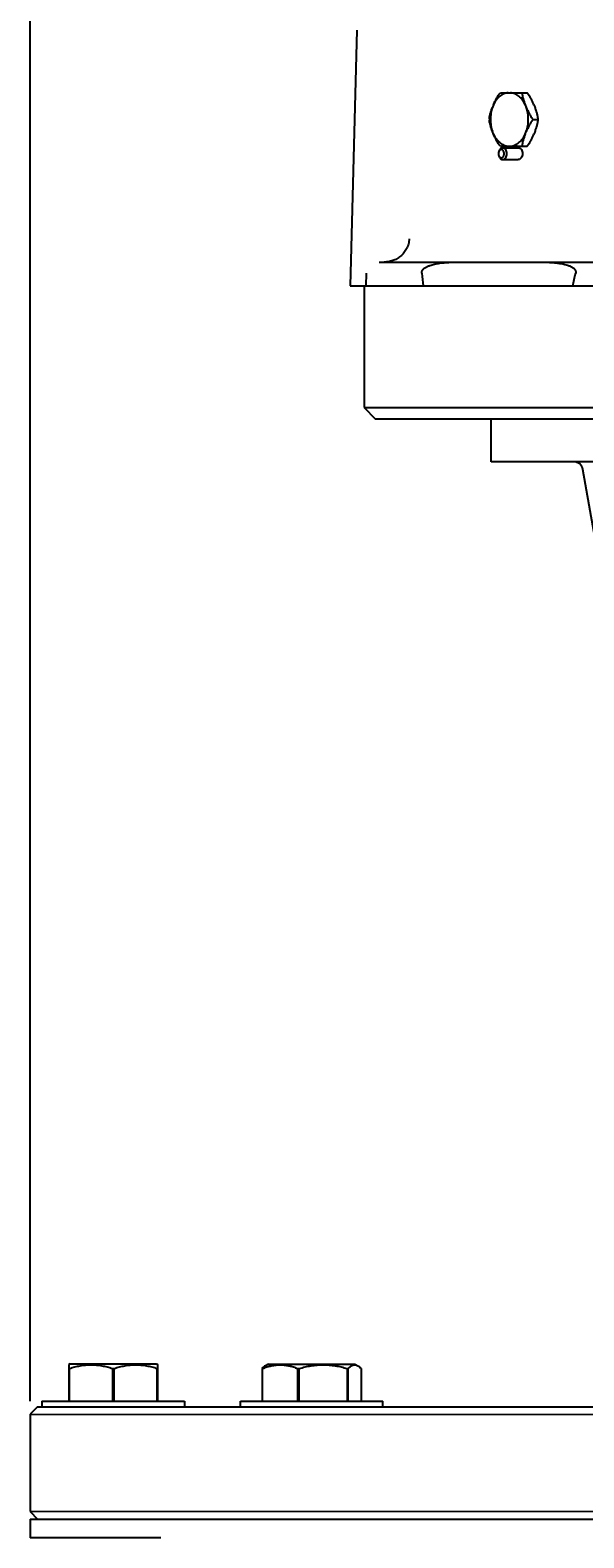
# Model space of a CAD drawing. Header units: inches. Extents: x 15 to 50, y -71 to 91.
# Tile 12 of 49: x 24.6 to 30.43, y 23.76 to 39.62. Entities that reach past the tile are written whole.
import ezdxf

# ---------------------------------------------------------------- set-up
doc = ezdxf.new("R2010")
doc.units = ezdxf.units.IN
doc.header["$LTSCALE"] = 1.21
doc.header["$MEASUREMENT"] = 0
doc.header["$PDMODE"] = 3
doc.header["$PDSIZE"] = 0.3125
doc.layers.get('0').update_dxf_attribs({"linetype": 'CONTINUOUS'})
doc.layers.get('Defpoints').update_dxf_attribs({"linetype": 'CONTINUOUS'})
doc.layers.add('AM_5', color=3, linetype='CONTINUOUS', lineweight=15)
doc.styles.get("Standard").update_dxf_attribs({"font": 'txt', "width": 0.8})
doc.dimstyles.new('STANDARD$0', dxfattribs={"dimtxt": 0.125, "dimasz": 0.125, "dimexe": 0.18, "dimexo": 0.0625, "dimgap": 0.09, "dimtad": 0, "dimtih": 1, "dimtoh": 1, "dimdec": 3, "dimzin": 4, "dimdsep": 46, "dimtxsty": 'Standard', "dimcen": 0.09, "dimadec": 0, "dimazin": 0, "dimtol": 1, "dimtp": 0.005, "dimtm": 0.005, "dimtfac": 1, "dimtdec": 3, "dimtofl": 0, "dimtmove": 0, "dimatfit": 3, "dimfxl": 1, "dimtolj": 1, "dimtzin": 4, "dimarcsym": 0})

# ---------------------------------------------------------------- blocks, each defined once
blk = doc.blocks.new('*D5')
at = {"layer": 'AM_5', "color": 0, "lineweight": -2, "transparency": 16777216}
for p, q in [((24.604, 25.198), (24.604, 55.734)), ((40.604, 25.197), (40.604, 55.734)), ((24.729, 55.338), (32.305, 55.338)), ((40.479, 55.338), (32.902, 55.338))]:
    blk.add_line(p, q, dxfattribs=at)
at = {"layer": 'AM_5', "color": 0, "transparency": 16777216}
for points in [[(24.729, 55.359), (24.729, 55.317), (24.604, 55.338)], [(40.479, 55.359), (40.479, 55.317), (40.604, 55.338)]]:
    blk.add_solid(points, dxfattribs=at)
at = {"layer": 'Defpoints', "color": 0, "transparency": 16777216}
for p in [(40.604, 55.338), (24.604, 25.061), (40.604, 25.059)]:
    blk.add_point(p, dxfattribs=at)
at = {"layer": 'AM_5', "color": 0, "transparency": 16777216, "insert": (32.604, 55.338), "char_height": 0.125, "attachment_point": 5}
blk.add_mtext('\\A1;16.000', dxfattribs=at)

msp = doc.modelspace()

# ---------------------------------------------------------------- linework, layer by layer
at = {"color": 7, "linetype": 'Continuous'}
for p, q in [((28.0401, 39.6207), (27.9694, 36.9307)), ((29.5503, 38.9618), (29.8323, 38.9618)), ((29.4793, 38.8361), (29.4672, 38.8063)), ((29.8111, 38.8361), (29.8233, 38.8062)), ((29.9032, 38.8361), (29.9154, 38.8062)), ((29.4793, 38.525), (29.4671, 38.5549)), ((29.8111, 38.525), (29.8233, 38.5549)), ((29.8942, 38.6805), (29.9469, 38.6805)), ((29.9153, 38.5549), (29.9032, 38.525)), ((29.9469, 38.6805), (29.947, 38.6875)), ((29.947, 38.6736), (29.9469, 38.6805)), ((29.5502, 38.3993), (29.8322, 38.3993)), ((29.5744, 38.3831), (29.7404, 38.3831)), ((29.5303, 38.3238), (29.5302, 38.3206)), ((29.5302, 38.3206), (29.5303, 38.3174)), ((29.5322, 38.3358), (29.5303, 38.3238)), ((29.5303, 38.3174), (29.5322, 38.3055)), ((29.5744, 38.2581), (29.7381, 38.2581)), ((28.2767, 37.1807), (32.0069, 37.1803)), ((28.1381, 37.0638), (28.1348, 36.9307)), ((27.9694, 36.9307), (37.2403, 36.9299)), ((28.1167, 36.9307), (28.1165, 35.6512)), ((28.1165, 35.6512), (28.2346, 35.5331)), ((28.1165, 35.6512), (37.0929, 35.6504)), ((28.2346, 35.5331), (36.9748, 35.5323)), ((29.4551, 35.0802), (29.4551, 35.5329)), ((35.7541, 35.0796), (29.4551, 35.0802)), ((30.7148, 33.3189), (30.4187, 34.9988)), ((25.0231, 25.5903), (25.0076, 25.5813)), ((25.0091, 25.5821), (25.009, 25.1996)), ((25.0091, 25.5432), (25.0179, 25.5432)), ((25.0178, 25.1996), (25.0179, 25.5432)), ((25.0231, 25.5903), (25.9325, 25.5902)), ((25.469, 25.5431), (25.469, 25.1996)), ((25.469, 25.5431), (25.4866, 25.5431)), ((25.4866, 25.1996), (25.4866, 25.5431)), ((25.9325, 25.5902), (25.9481, 25.5812)), ((25.9378, 25.5431), (25.9378, 25.1996)), ((25.9378, 25.5431), (25.9466, 25.5431)), ((25.9465, 25.1996), (25.9466, 25.5821)), ((27.0448, 25.543), (27.0448, 25.1995)), ((27.0448, 25.543), (27.0493, 25.543)), ((27.0493, 25.1995), (27.0493, 25.543)), ((27.1103, 25.5901), (27.0788, 25.5719)), ((27.0788, 25.5719), (27.0793, 25.5722)), ((27.0796, 25.5723), (27.08, 25.5726)), ((27.1103, 25.5901), (28.0196, 25.59)), ((27.4177, 25.543), (27.4177, 25.1994)), ((27.4177, 25.543), (27.4347, 25.543)), ((27.4347, 25.1994), (27.4347, 25.543)), ((27.9379, 25.5429), (27.9379, 25.1994)), ((27.9379, 25.5429), (27.9503, 25.5429)), ((27.9503, 25.1994), (27.9503, 25.5429)), ((28.0197, 25.59), (28.0511, 25.5718)), ((28.0852, 25.5429), (28.0851, 25.1994)), ((24.6038, 25.0609), (24.6037, 24.0373)), ((24.6825, 25.1397), (24.6038, 25.0609)), ((24.6038, 25.0609), (40.6038, 25.0595)), ((24.6825, 25.1397), (40.525, 25.1382)), ((24.7278, 25.1997), (24.7278, 25.1397)), ((24.7278, 25.1997), (26.2278, 25.1995)), ((26.2278, 25.1995), (26.2278, 25.1395)), ((26.8149, 25.1395), (26.8149, 25.1995)), ((26.815, 25.1995), (28.3149, 25.1993)), ((28.3149, 25.1393), (28.3149, 25.1993)), ((24.6037, 23.9586), (24.6036, 23.7617)), ((24.6037, 24.0373), (24.6824, 23.9586)), ((40.6037, 24.0359), (24.6037, 24.0373)), ((24.6037, 23.9586), (40.6037, 23.9571)), ((25.9776, 23.7616), (24.6036, 23.7617))]:
    msp.add_line(p, q, dxfattribs=at)
for centre, radius, start, end in [((29.8894, 38.6805), 0.4539, 179.12133, 180.86814), ((30.3218, 34.9817), 0.0984, 9.99475, 89.99475)]:
    msp.add_arc(centre, radius, start, end, dxfattribs=at)
for start_param, end_param in [(-3.4881803, -3.4783564), (-2.7975283, -2.7877044)]:
    msp.add_ellipse((31.8659, 74.6705), major_axis=(2.4926, 40.0371), ratio=0.05872, start_param=start_param, end_param=end_param, dxfattribs=at)
for points, knots in [([(29.4793, 38.8361), (29.4839, 38.847), (29.4934, 38.8687), (29.5066, 38.8954), (29.5184, 38.9165), (29.5312, 38.9374), (29.5422, 38.9525), (29.5503, 38.9618)], [0, 0, 0, 0, 0.2434857, 0.490949, 0.616503, 0.7433618, 1, 1, 1, 1]), ([(29.5458, 38.9246), (29.532, 38.9133), (29.5064, 38.8859), (29.4875, 38.8536), (29.4793, 38.8361)], [0, 0, 0, 0, 0.4804529, 1, 1, 1, 1]), ([(29.6331, 38.9618), (29.6254, 38.9611), (29.6099, 38.9585), (29.5874, 38.9508), (29.5657, 38.9396), (29.5523, 38.9299), (29.5458, 38.9246)], [0, 0, 0, 0, 0.2404329, 0.4856263, 0.7381595, 1, 1, 1, 1]), ([(29.8111, 38.8361), (29.803, 38.8536), (29.7885, 38.8783), (29.7646, 38.9068), (29.7454, 38.9248), (29.7248, 38.9395), (29.7031, 38.9508), (29.6806, 38.9585), (29.6651, 38.9611), (29.6574, 38.9618)], [0, 0, 0, 0, 0.2784746, 0.4100924, 0.5364499, 0.6578403, 0.7748814, 0.8885487, 1, 1, 1, 1]), ([(29.7796, 38.9618), (29.7794, 38.957), (29.7796, 38.9469), (29.7815, 38.9318), (29.7847, 38.9162), (29.7903, 38.8949), (29.799, 38.868), (29.807, 38.8468), (29.8111, 38.8361)], [0, 0, 0, 0, 0.1116782, 0.2295089, 0.3519286, 0.4776967, 0.7360353, 1, 1, 1, 1]), ([(29.9032, 38.8361), (29.8986, 38.8469), (29.8891, 38.8686), (29.8732, 38.9008), (29.8549, 38.9325), (29.8404, 38.9524), (29.8323, 38.9618)], [0, 0, 0, 0, 0.2435129, 0.490977, 0.7433357, 1, 1, 1, 1]), ([(29.4355, 38.6875), (29.4356, 38.6922), (29.4363, 38.7018), (29.4386, 38.7162), (29.4419, 38.731), (29.4474, 38.751), (29.4556, 38.7762), (29.4632, 38.7962), (29.4672, 38.8063)], [0, 0, 0, 0, 0.1138277, 0.2327145, 0.3554075, 0.4809219, 0.7378357, 1, 1, 1, 1]), ([(29.4672, 38.8063), (29.4602, 38.7864), (29.4497, 38.7449), (29.4445, 38.6806), (29.4497, 38.6163), (29.4602, 38.5747), (29.4671, 38.5549)], [0, 0, 0, 0, 0.2466971, 0.5, 0.7533029, 1, 1, 1, 1]), ([(29.8233, 38.8062), (29.8279, 38.7954), (29.8374, 38.7737), (29.8533, 38.7415), (29.8716, 38.7098), (29.8861, 38.6899), (29.8942, 38.6805)], [0, 0, 0, 0, 0.2435129, 0.490977, 0.7433357, 1, 1, 1, 1]), ([(29.8233, 38.5549), (29.8303, 38.5747), (29.8407, 38.6163), (29.8459, 38.6805), (29.8408, 38.7448), (29.8303, 38.7864), (29.8233, 38.8062)], [0, 0, 0, 0, 0.2466971, 0.5, 0.7533029, 1, 1, 1, 1]), ([(29.947, 38.6875), (29.9469, 38.6921), (29.9462, 38.7017), (29.9439, 38.7162), (29.9406, 38.7309), (29.9351, 38.751), (29.9268, 38.7762), (29.9193, 38.7962), (29.9154, 38.8062)], [0, 0, 0, 0, 0.1138242, 0.2326945, 0.3553872, 0.4809376, 0.7379469, 1, 1, 1, 1]), ([(29.4671, 38.5549), (29.4632, 38.5649), (29.4556, 38.5849), (29.4458, 38.6149), (29.4394, 38.6399), (29.4363, 38.6594), (29.4356, 38.669), (29.4355, 38.6737)], [0, 0, 0, 0, 0.2621631, 0.5191118, 0.7672851, 0.8861385, 1, 1, 1, 1]), ([(29.8942, 38.6805), (29.8861, 38.6712), (29.8752, 38.6562), (29.8623, 38.6352), (29.8506, 38.6141), (29.8374, 38.5874), (29.8279, 38.5657), (29.8233, 38.5549)], [0, 0, 0, 0, 0.2566404, 0.3835002, 0.5090515, 0.7565151, 1, 1, 1, 1]), ([(29.9153, 38.5549), (29.9193, 38.5649), (29.9269, 38.5849), (29.9351, 38.6101), (29.9406, 38.6302), (29.9439, 38.6449), (29.9462, 38.6594), (29.9469, 38.6689), (29.947, 38.6736)], [0, 0, 0, 0, 0.2621631, 0.5190779, 0.6445849, 0.7672827, 0.8861797, 1, 1, 1, 1]), ([(29.5502, 38.3993), (29.5421, 38.4087), (29.5312, 38.4237), (29.5183, 38.4447), (29.5066, 38.4658), (29.4935, 38.4925), (29.4839, 38.5142), (29.4793, 38.525)], [0, 0, 0, 0, 0.2566418, 0.3835017, 0.5090418, 0.7564363, 1, 1, 1, 1]), ([(29.4793, 38.525), (29.4875, 38.5075), (29.5019, 38.4828), (29.5259, 38.4543), (29.5451, 38.4363), (29.5657, 38.4216), (29.5874, 38.4103), (29.6099, 38.4026), (29.6253, 38.4), (29.633, 38.3993)], [0, 0, 0, 0, 0.2784746, 0.4100924, 0.5364499, 0.6578403, 0.7748814, 0.8885487, 1, 1, 1, 1]), ([(29.5744, 38.3831), (29.5719, 38.3831), (29.5669, 38.3825), (29.5596, 38.3798), (29.5527, 38.3754), (29.5443, 38.3673), (29.536, 38.3536), (29.5324, 38.3411), (29.5314, 38.3345)], [0, 0, 0, 0, 0.1060286, 0.2149455, 0.3291162, 0.4500585, 0.7129736, 1, 1, 1, 1]), ([(29.6185, 38.3206), (29.6185, 38.3286), (29.6164, 38.3442), (29.6085, 38.3618), (29.5993, 38.3726), (29.5916, 38.3785), (29.5832, 38.3822), (29.5773, 38.3831), (29.5744, 38.3831)], [0, 0, 0, 0, 0.2871966, 0.5537776, 0.6757005, 0.789488, 0.896631, 1, 1, 1, 1]), ([(29.6574, 38.3993), (29.6651, 38.4), (29.6805, 38.4026), (29.703, 38.4103), (29.7247, 38.4216), (29.7382, 38.4312), (29.7447, 38.4365)], [0, 0, 0, 0, 0.2404329, 0.4856263, 0.7381595, 1, 1, 1, 1]), ([(29.7404, 38.3831), (29.7433, 38.3831), (29.7493, 38.3822), (29.7576, 38.3785), (29.7653, 38.3726), (29.7743, 38.3618), (29.7821, 38.3442), (29.7839, 38.3286), (29.7837, 38.3205)], [0, 0, 0, 0, 0.1036236, 0.2108265, 0.3245249, 0.4462646, 0.7124764, 1, 1, 1, 1]), ([(29.7447, 38.4365), (29.7585, 38.4478), (29.7841, 38.4753), (29.8029, 38.5075), (29.8111, 38.525)], [0, 0, 0, 0, 0.4804529, 1, 1, 1, 1]), ([(29.8111, 38.525), (29.8069, 38.5143), (29.7989, 38.4931), (29.7902, 38.4662), (29.7847, 38.4449), (29.7815, 38.4293), (29.7795, 38.4141), (29.7793, 38.4041), (29.7796, 38.3993)], [0, 0, 0, 0, 0.2640705, 0.5223051, 0.648042, 0.7704824, 0.8883282, 1, 1, 1, 1]), ([(29.8322, 38.3993), (29.8403, 38.4087), (29.8513, 38.4237), (29.8641, 38.4446), (29.8759, 38.4657), (29.8891, 38.4924), (29.8986, 38.5141), (29.9032, 38.525)], [0, 0, 0, 0, 0.2566404, 0.3835002, 0.5090515, 0.7565151, 1, 1, 1, 1]), ([(29.5314, 38.3067), (29.5324, 38.3), (29.536, 38.2875), (29.5443, 38.2739), (29.5527, 38.2658), (29.5596, 38.2614), (29.5668, 38.2587), (29.5719, 38.2581), (29.5744, 38.2581)], [0, 0, 0, 0, 0.2870264, 0.5499415, 0.6708838, 0.7850545, 0.8939714, 1, 1, 1, 1]), ([(29.5902, 38.3206), (29.5902, 38.3254), (29.5891, 38.3349), (29.5848, 38.3458), (29.5798, 38.353), (29.5756, 38.3573), (29.5709, 38.3605), (29.5658, 38.3626), (29.5605, 38.3633), (29.5552, 38.3627), (29.5501, 38.3608), (29.5453, 38.3577), (29.541, 38.3535), (29.5359, 38.3465), (29.5334, 38.3402), (29.5322, 38.3358)], [0, 0, 0, 0, 0.1469009, 0.2854075, 0.3498013, 0.4104258, 0.4675161, 0.5218026, 0.5744928, 0.627099, 0.6811507, 0.7378985, 0.7981279, 0.8621259, 1, 1, 1, 1]), ([(29.5322, 38.3055), (29.5334, 38.301), (29.5359, 38.2947), (29.541, 38.2877), (29.5453, 38.2835), (29.5501, 38.2803), (29.5552, 38.2785), (29.5605, 38.2779), (29.5657, 38.2786), (29.5708, 38.2806), (29.5756, 38.2838), (29.5798, 38.2881), (29.5848, 38.2953), (29.5891, 38.3062), (29.5902, 38.3157), (29.5902, 38.3206)], [0, 0, 0, 0, 0.1379143, 0.2019375, 0.2621909, 0.3189578, 0.3730198, 0.4256255, 0.478305, 0.5325737, 0.5896436, 0.650249, 0.7146272, 0.8531128, 1, 1, 1, 1]), ([(29.5744, 38.2581), (29.5773, 38.2581), (29.5832, 38.2589), (29.5916, 38.2626), (29.5993, 38.2685), (29.6085, 38.2793), (29.6164, 38.2969), (29.6185, 38.3125), (29.6185, 38.3206)], [0, 0, 0, 0, 0.103369, 0.210512, 0.3242995, 0.4462224, 0.7128034, 1, 1, 1, 1]), ([(29.7837, 38.3205), (29.7836, 38.3125), (29.7812, 38.2968), (29.7728, 38.2793), (29.7633, 38.2685), (29.7555, 38.2626), (29.747, 38.2589), (29.741, 38.2581), (29.7381, 38.2581)], [0, 0, 0, 0, 0.285696, 0.5526316, 0.6751927, 0.7896091, 0.8970251, 1, 1, 1, 1]), ([(28.5908, 37.4241), (28.5905, 37.4149), (28.589, 37.3966), (28.5836, 37.3698), (28.5752, 37.344), (28.5642, 37.3196), (28.5509, 37.2971), (28.5357, 37.2765), (28.5188, 37.2579), (28.5005, 37.2414), (28.4811, 37.2269), (28.4543, 37.2104), (28.4258, 37.1977), (28.3963, 37.1889), (28.3739, 37.1841), (28.3512, 37.1813), (28.3361, 37.1807), (28.3285, 37.1807)], [0, 0, 0, 0, 0.069674, 0.1386461, 0.2074159, 0.2746365, 0.3407905, 0.4056342, 0.4687521, 0.5307592, 0.5920747, 0.6519631, 0.769138, 0.8273144, 0.8851631, 0.942586, 1, 1, 1, 1]), ([(28.723, 37.0638), (28.7227, 37.0669), (28.7227, 37.0732), (28.7248, 37.0823), (28.7285, 37.0905), (28.7332, 37.0978), (28.7385, 37.1043), (28.746, 37.1117), (28.756, 37.1196), (28.7687, 37.1275), (28.7816, 37.1341), (28.7946, 37.1399), (28.8121, 37.1465), (28.8341, 37.1534), (28.8607, 37.1599), (28.8874, 37.1651), (28.9141, 37.1692), (28.9408, 37.1725), (28.9764, 37.1759), (29.0208, 37.1787), (29.0741, 37.1803), (29.1096, 37.1806), (29.1274, 37.1806)], [0, 0, 0, 0, 0.0208334, 0.0417102, 0.0618824, 0.0811369, 0.0995935, 0.1174061, 0.1516708, 0.1847354, 0.2169974, 0.2487174, 0.2800418, 0.3418474, 0.4028942, 0.4634474, 0.5236557, 0.5836147, 0.6433882, 0.7625444, 0.8813712, 1, 1, 1, 1]), ([(29.9527, 37.1805), (29.9704, 37.1805), (30.0058, 37.1802), (30.0589, 37.1786), (30.103, 37.1758), (30.1381, 37.1724), (30.1644, 37.1691), (30.1906, 37.165), (30.2167, 37.1598), (30.2425, 37.1533), (30.2637, 37.1464), (30.2803, 37.1398), (30.2927, 37.134), (30.3047, 37.1274), (30.3164, 37.1194), (30.3255, 37.1115), (30.3321, 37.1041), (30.3366, 37.0977), (30.3404, 37.0904), (30.343, 37.082), (30.344, 37.0729), (30.3432, 37.0667), (30.3426, 37.0636)], [0, 0, 0, 0, 0.1211739, 0.2422017, 0.3630799, 0.423479, 0.4838681, 0.5442754, 0.6047501, 0.6653802, 0.7263405, 0.7570509, 0.7880061, 0.8193345, 0.8512792, 0.8842452, 0.9013695, 0.9191494, 0.937814, 0.9576225, 0.9785559, 1, 1, 1, 1]), ([(25.0179, 25.5432), (25.0362, 25.5491), (25.0731, 25.5599), (25.1293, 25.5724), (25.1767, 25.579), (25.2148, 25.5817), (25.2435, 25.5824), (25.2721, 25.5817), (25.3102, 25.579), (25.3576, 25.5724), (25.4138, 25.5599), (25.4507, 25.5491), (25.469, 25.5431)], [0, 0, 0, 0, 0.1256551, 0.2507996, 0.3755096, 0.4377707, 0.5000002, 0.5622294, 0.6244902, 0.7492005, 0.8743447, 1, 1, 1, 1]), ([(25.4866, 25.5431), (25.5049, 25.5491), (25.5418, 25.5599), (25.598, 25.5724), (25.6455, 25.579), (25.6836, 25.5816), (25.7122, 25.5823), (25.7408, 25.5816), (25.7789, 25.579), (25.8264, 25.5724), (25.8826, 25.5599), (25.9195, 25.549), (25.9378, 25.5431)], [0, 0, 0, 0, 0.1256551, 0.2507996, 0.3755096, 0.4377707, 0.5000002, 0.5622294, 0.6244902, 0.7492005, 0.8743447, 1, 1, 1, 1]), ([(27.0796, 25.5723), (27.0733, 25.5687), (27.061, 25.5596), (27.0502, 25.5489), (27.0448, 25.543)], [0, 0, 0, 0, 0.4724489, 1, 1, 1, 1]), ([(27.0493, 25.543), (27.0642, 25.5489), (27.0942, 25.5597), (27.1402, 25.5722), (27.179, 25.5788), (27.2101, 25.5815), (27.2335, 25.5822), (27.2569, 25.5815), (27.2881, 25.5788), (27.3269, 25.5722), (27.3728, 25.5597), (27.4028, 25.5489), (27.4177, 25.543)], [0, 0, 0, 0, 0.1269449, 0.2523843, 0.3765445, 0.4383219, 0.5000006, 0.5616795, 0.6234566, 0.7476157, 0.8730572, 1, 1, 1, 1]), ([(27.4347, 25.543), (27.4552, 25.5489), (27.4964, 25.5597), (27.5591, 25.5722), (27.6119, 25.5788), (27.6544, 25.5815), (27.6863, 25.5821), (27.7182, 25.5815), (27.7607, 25.5788), (27.8135, 25.5722), (27.8762, 25.5597), (27.9174, 25.5488), (27.9379, 25.5429)], [0, 0, 0, 0, 0.1251346, 0.2501615, 0.3750943, 0.4375499, 0.5000002, 0.5624503, 0.6249056, 0.7498385, 0.8748653, 1, 1, 1, 1]), ([(27.9503, 25.5429), (27.9543, 25.5472), (27.9621, 25.5551), (27.9744, 25.5655), (27.9869, 25.5737), (27.9996, 25.5793), (28.0125, 25.5821), (28.0254, 25.5818), (28.0383, 25.5785), (28.0464, 25.5746), (28.0504, 25.5722)], [0, 0, 0, 0, 0.1516329, 0.2923252, 0.4219416, 0.5416375, 0.654393, 0.7649324, 0.8786519, 1, 1, 1, 1]), ([(28.0504, 25.5722), (28.0566, 25.5686), (28.0689, 25.5595), (28.0797, 25.5488), (28.0852, 25.5429)], [0, 0, 0, 0, 0.4724489, 1, 1, 1, 1])]:
    msp.add_open_spline(points, degree=3, knots=knots, dxfattribs=at)
msp.add_open_spline([(27.0793, 25.5722), (27.0794, 25.5722), (27.0795, 25.5723), (27.0796, 25.5723)], degree=3, dxfattribs=at)

# ---------------------------------------------------------------- dimensions: what is measured, and where the dimension line sits
at = {"layer": 'AM_5'}
dim = msp.add_linear_dim(base=(40.6038, 55.3378), p1=(24.6038, 25.0609), p2=(40.6038, 25.0595), dimstyle='STANDARD$0', override={"dimexe": 0.396, "dimexo": 0.1375, "dimzin": 0, "dimcen": 0.198, "dimtol": 0, "dimtdec": 4}, dxfattribs=at)
dim.commit()
dim.dimension.update_dxf_attribs({"geometry": '*D5', "text_midpoint": (32.6038, 55.3378), "dimtype": 160})

doc.saveas('drawing.dxf')
